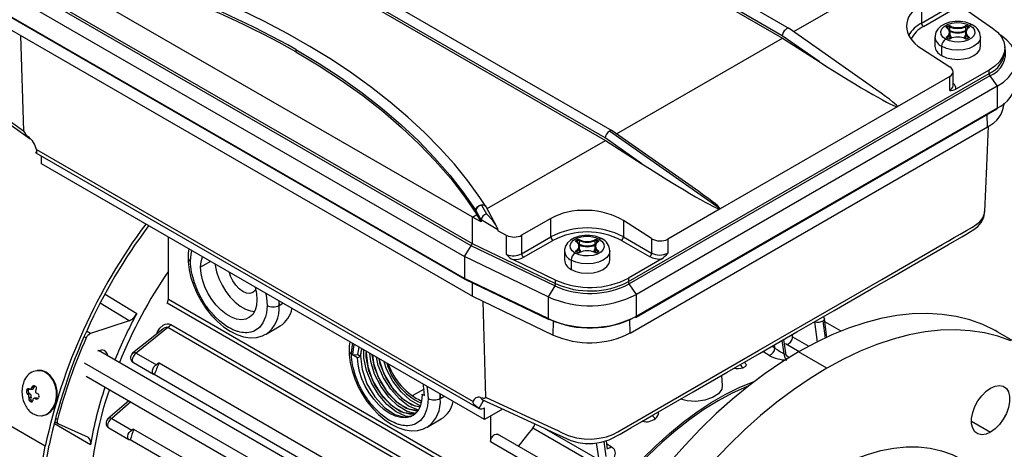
# Model space of a CAD drawing. Header units: inches. Extents: x 0 to 33, y 0 to 25.5.
# Tile 10 of 12: x 22.8 to 29.6, y 18.2 to 21.1. Entities that reach past the tile are written whole.
import ezdxf

# ---------------------------------------------------------------- set-up
doc = ezdxf.new("R2010")
doc.units = ezdxf.units.IN
doc.header["$LTSCALE"] = 3
doc.header["$MEASUREMENT"] = 0

msp = doc.modelspace()

# ---------------------------------------------------------------- linework, layer by layer
for p, q in [((28.0607, 21.0229), (24.8622, 22.8693)), ((28.1113, 21.0713), (24.9087, 22.9201)), ((24.8607, 22.8541), (28.0622, 21.0059)), ((26.8844, 20.3653), (23.6833, 22.2132)), ((23.6358, 22.147), (26.8373, 20.2988)), ((26.8358, 20.3157), (23.6373, 22.1622)), ((25.916, 19.7699), (22.7197, 21.6151)), ((28.14, 21.0509), (28.9445, 21.5153)), ((25.9107, 19.5689), (22.7139, 21.4144)), ((22.7197, 21.4303), (25.916, 19.5851)), ((22.6615, 21.3434), (25.8629, 19.4952)), ((29.0226, 21.2384), (29.0226, 21.1104)), ((29.2681, 21.2462), (29.513, 21.0758)), ((25.8629, 19.3441), (22.6615, 21.1923)), ((22.664, 21.1868), (25.8653, 19.3388)), ((29.0226, 21.1104), (29.2255, 21.2274)), ((29.0366, 21.0863), (29.2394, 21.2033)), ((22.7171, 21.0701), (25.9186, 19.222)), ((28.7078, 20.6516), (28.1076, 21.0737)), ((29.1978, 21.0861), (29.2038, 21.0896)), ((29.2006, 21.0813), (29.2066, 21.0848)), ((29.2006, 21.0749), (29.2006, 21.0813)), ((29.2066, 21.0701), (29.2066, 21.0848)), ((29.2173, 21.0851), (29.2173, 21.0593)), ((29.2206, 21.0172), (29.2206, 21.0429)), ((29.3258, 21.0429), (29.3258, 21.0172)), ((29.3291, 21.0593), (29.3291, 21.0851)), ((29.3398, 21.0848), (29.3458, 21.0813)), ((29.3398, 21.0701), (29.3398, 21.0848)), ((29.3426, 21.0896), (29.3486, 21.0861)), ((29.3458, 21.0813), (29.3458, 21.0749)), ((29.5604, 21.0336), (29.5736, 21.0244)), ((22.7956, 21.0248), (22.8159, 20.3653)), ((26.9151, 20.3437), (28.0622, 21.0059)), ((28.3144, 20.8445), (28.0607, 21.0229)), ((28.0622, 21.0059), (28.3144, 20.8445)), ((29.1157, 21.0139), (29.1157, 20.9496)), ((29.2038, 21.0026), (29.1978, 21.006)), ((29.2058, 21.0028), (29.1998, 21.0062)), ((29.2001, 21.0106), (29.2001, 21.006)), ((29.3466, 21.0062), (29.3406, 21.0028)), ((29.3486, 21.006), (29.3426, 21.0026)), ((29.3462, 21.006), (29.3462, 21.0106)), ((29.4307, 20.9496), (29.4307, 21.0139)), ((29.5736, 21.0244), (29.5659, 21.0269)), ((24.6981, 20.9281), (24.6981, 20.912)), ((29.0226, 20.9333), (29.2175, 20.8085)), ((29.1618, 20.9497), (29.1618, 20.8854)), ((26.9967, 19.3221), (29.4896, 20.7612)), ((29.2406, 20.6764), (29.2406, 20.7739)), ((29.4896, 20.7853), (29.2593, 20.6523)), ((29.4896, 20.7612), (29.4896, 20.7853)), ((29.4951, 20.7451), (27.0023, 19.306)), ((29.2175, 20.7407), (28.8556, 20.5318)), ((29.2175, 20.6443), (29.2175, 20.7407)), ((29.4951, 20.7451), (29.5452, 20.6728)), ((29.5452, 20.6728), (27.0524, 19.2337)), ((29.5452, 20.6728), (29.5452, 20.5217)), ((27.05, 19.0772), (29.5428, 20.5163)), ((29.5452, 20.5217), (27.0524, 19.0826)), ((28.8556, 20.5318), (27.6307, 19.8247)), ((29.4783, 20.393), (29.477, 20.4783)), ((27.6307, 19.8247), (26.8651, 20.3631)), ((27.4829, 19.9445), (26.8853, 20.3647)), ((27.008, 18.9669), (29.4783, 20.393)), ((22.861, 20.3108), (22.8711, 20.3018)), ((26.0206, 19.8273), (26.8373, 20.2988)), ((27.0895, 20.1373), (26.8358, 20.3157)), ((26.8373, 20.2988), (27.0895, 20.1373)), ((22.9005, 20.2136), (22.9062, 20.2231)), ((22.9049, 20.2356), (25.9246, 18.4924)), ((22.9006, 20.2135), (25.9615, 18.4466)), ((22.9393, 20.1362), (22.9393, 20.1912)), ((26.0015, 18.3684), (22.9393, 20.1362)), ((25.9424, 19.8133), (25.9785, 19.7475)), ((25.9823, 19.8515), (26.015, 19.7921)), ((26.0879, 19.7004), (26.0137, 19.8404)), ((27.6307, 19.8247), (27.2688, 19.6158)), ((25.916, 19.7699), (25.916, 19.5851)), ((25.9189, 19.7686), (25.916, 19.7699)), ((25.9189, 19.7686), (25.9495, 19.7863)), ((25.9785, 19.7366), (25.9189, 19.7686)), ((25.9785, 19.7475), (25.9786, 19.7493)), ((25.9785, 19.7475), (25.9785, 19.7366)), ((26.0944, 19.6805), (25.9786, 19.7493)), ((26.4615, 19.7598), (26.2587, 19.6428)), ((26.4615, 19.6318), (26.4615, 19.7598)), ((27.1574, 19.6193), (26.9626, 19.7441)), ((26.9626, 19.7441), (26.9626, 19.6318)), ((26.0944, 19.6805), (26.0944, 19.6818)), ((26.0944, 19.6805), (26.0944, 19.6744)), ((26.1552, 19.6418), (26.0944, 19.6744)), ((22.9661, 18.1848), (20.4249, 19.6518)), ((23.8168, 19.2006), (23.8168, 19.6296)), ((26.1552, 19.5108), (26.1552, 19.6418)), ((26.2587, 19.6428), (26.2587, 19.5147)), ((26.2587, 19.5147), (26.4615, 19.6318)), ((26.2726, 19.4906), (26.4754, 19.6077)), ((26.6366, 19.6076), (26.6427, 19.6111)), ((26.6394, 19.6028), (26.6454, 19.6063)), ((26.6394, 19.5963), (26.6394, 19.6028)), ((26.6454, 19.5916), (26.6454, 19.6063)), ((26.6561, 19.6065), (26.6561, 19.5808)), ((26.7679, 19.5808), (26.7679, 19.6065)), ((26.7786, 19.6063), (26.7846, 19.6028)), ((26.7786, 19.5916), (26.7786, 19.6063)), ((26.7814, 19.6111), (26.7874, 19.6076)), ((26.7846, 19.6028), (26.7846, 19.5963)), ((26.9486, 19.6077), (27.1435, 19.4952)), ((26.9626, 19.6318), (27.1574, 19.5193)), ((27.1574, 19.6193), (27.1574, 19.5193)), ((27.2688, 19.6158), (27.2688, 19.5193)), ((25.8629, 19.4952), (25.9107, 19.5689)), ((26.4885, 19.2922), (25.9107, 19.5689)), ((25.916, 19.5851), (26.4935, 19.3086)), ((26.5545, 19.5354), (26.5545, 19.4711)), ((26.6594, 19.5386), (26.6594, 19.5643)), ((26.7646, 19.5643), (26.7646, 19.5386)), ((26.8695, 19.4711), (26.8695, 19.5354)), ((26.4432, 19.2173), (25.8629, 19.4952)), ((25.8629, 19.4952), (25.8629, 19.3441)), ((26.4935, 19.3327), (26.1983, 19.4741)), ((26.6007, 19.4711), (26.6007, 19.4068)), ((26.6427, 19.524), (26.6366, 19.5275)), ((26.6446, 19.5242), (26.6386, 19.5277)), ((26.639, 19.5321), (26.639, 19.5275)), ((26.7854, 19.5277), (26.7794, 19.5242)), ((26.7874, 19.5275), (26.7814, 19.524)), ((26.7851, 19.5275), (26.7851, 19.5321)), ((27.227, 19.4791), (26.9967, 19.3462)), ((24.1074, 19.4618), (24.0395, 19.4226)), ((26.4432, 19.0662), (25.8629, 19.3441)), ((25.8655, 19.3386), (26.4457, 19.0608)), ((26.4935, 19.3086), (26.4935, 19.3327)), ((26.9967, 19.3462), (26.9967, 19.3221)), ((25.9186, 19.222), (25.9199, 19.3126)), ((26.4885, 19.2922), (26.4432, 19.2173)), ((27.0524, 19.2337), (27.0023, 19.306)), ((23.3802, 19.2355), (23.5979, 19.102)), ((23.8168, 19.2006), (26.4908, 17.6569)), ((25.9186, 19.222), (26.4776, 18.953)), ((26.4432, 19.2173), (26.4432, 19.0662)), ((27.0524, 19.0826), (27.0524, 19.2337)), ((23.5448, 19.0513), (23.3459, 19.1736)), ((26.482, 17.6285), (23.808, 19.1721)), ((24.5812, 19.1883), (24.5823, 19.1574)), ((24.5823, 19.1574), (24.5823, 19.1877)), ((24.5823, 19.1574), (24.6085, 19.1726)), ((25.99, 19.1876), (26.0088, 18.5221)), ((27.008, 18.9669), (27.0066, 19.0585)), ((28.3687, 18.9366), (28.3515, 19.0658)), ((23.5448, 19.0513), (23.2777, 18.9627)), ((23.778, 18.9944), (23.57, 18.8264)), ((23.8127, 19.004), (23.595, 18.8281)), ((23.7782, 18.9941), (23.7743, 18.9907)), ((26.4046, 17.5077), (23.8127, 19.004)), ((23.8329, 19.0258), (26.4249, 17.5295)), ((24.4926, 18.9592), (24.5901, 19.0154)), ((26.4776, 18.953), (26.4789, 19.0495)), ((28.3037, 18.9031), (28.2846, 19.0443)), ((28.3593, 18.9318), (28.343, 19.052)), ((28.467, 18.9799), (28.3542, 19.045)), ((23.2489, 18.9328), (23.2358, 18.9409)), ((23.2777, 18.9627), (23.2509, 18.9791)), ((23.7363, 18.9607), (23.7415, 18.975)), ((24.4926, 18.9592), (24.4896, 18.9574)), ((28.0867, 18.8144), (28.0703, 18.9216)), ((28.1318, 18.9403), (28.1318, 18.9571)), ((28.1318, 18.9403), (28.2442, 18.8754)), ((29.7463, 18.86), (29.5514, 18.9725)), ((25.1272, 18.8172), (25.135, 18.8687)), ((25.1447, 18.8071), (25.1541, 18.8576)), ((27.9897, 18.8751), (28.0091, 18.8639)), ((28.0091, 18.8639), (28.0059, 18.8844)), ((28.074, 18.8236), (28.0598, 18.9155)), ((28.087, 18.8889), (28.0754, 18.8924)), ((28.1761, 18.8375), (28.087, 18.8889)), ((25.9363, 17.344), (23.335, 18.8458)), ((23.595, 18.8281), (23.7339, 18.7479)), ((25.089, 18.8167), (25.1272, 18.8172)), ((25.1252, 18.7958), (25.089, 18.8167)), ((25.1252, 18.7958), (25.1447, 18.8071)), ((25.1272, 18.8172), (25.1447, 18.8071)), ((25.145, 18.8072), (25.1447, 18.8071)), ((25.1839, 18.8297), (25.1857, 18.8394)), ((25.1842, 18.8299), (25.1839, 18.8297)), ((25.1849, 18.8398), (25.1842, 18.8299)), ((27.9703, 18.812), (27.9254, 18.8379)), ((28.0888, 18.8093), (28.0897, 18.8087)), ((28.0889, 18.8088), (28.0897, 18.8087)), ((28.3684, 18.7236), (28.1736, 18.8361)), ((25.8268, 17.2642), (23.2378, 18.7588)), ((23.5753, 18.7619), (23.7143, 18.6817)), ((23.7542, 18.7596), (23.7339, 18.7479)), ((23.7542, 18.7596), (25.9813, 17.4739)), ((22.9144, 18.7086), (22.9093, 18.7081)), ((22.9674, 18.6948), (22.9725, 18.6953)), ((23.2489, 18.6682), (25.8379, 17.1736)), ((25.9382, 17.3985), (23.718, 18.6802)), ((27.6476, 18.6032), (27.643, 18.6749)), ((22.887, 18.5884), (22.8718, 18.5869)), ((22.8891, 18.5955), (22.875, 18.5941)), ((22.8891, 18.5955), (22.887, 18.5884)), ((22.8925, 18.6023), (22.8981, 18.5991)), ((22.8485, 18.5686), (22.8365, 18.5674)), ((22.8507, 18.5758), (22.8386, 18.5746)), ((22.8554, 18.5478), (22.8412, 18.5464)), ((22.861, 18.5446), (22.8457, 18.5431)), ((22.8507, 18.5758), (22.8485, 18.5686)), ((22.8657, 18.5167), (22.8515, 18.5153)), ((22.8526, 18.5223), (22.8678, 18.5238)), ((22.8554, 18.5478), (22.861, 18.5446)), ((22.8615, 18.5776), (22.8774, 18.5791)), ((22.8678, 18.5238), (22.8657, 18.5167)), ((22.9053, 18.517), (22.8894, 18.5154)), ((22.8958, 18.5142), (22.9111, 18.5157)), ((22.9153, 18.5123), (22.9024, 18.5111)), ((22.9111, 18.5157), (22.9166, 18.5125)), ((25.5839, 18.5785), (25.5026, 18.5315)), ((25.5706, 18.5387), (25.5706, 18.5448)), ((25.5706, 18.5448), (25.5881, 18.5351)), ((25.6948, 18.5455), (25.6959, 18.5146)), ((25.6959, 18.5146), (25.6959, 18.5448)), ((25.6959, 18.5146), (25.7221, 18.5297)), ((22.8726, 18.4959), (22.8605, 18.4947)), ((22.8661, 18.4915), (22.8605, 18.4947)), ((22.8762, 18.4925), (22.8661, 18.4915)), ((22.8726, 18.4959), (22.8769, 18.4934)), ((23.5441, 18.4978), (23.3993, 18.374)), ((23.5578, 18.4898), (23.425, 18.3763)), ((23.5403, 18.4945), (23.5411, 18.4995)), ((25.9912, 18.4923), (25.9627, 18.4458)), ((25.9899, 18.5053), (25.9891, 18.5048)), ((26.0023, 18.4987), (25.9912, 18.4923)), ((26.0015, 18.3684), (26.0015, 18.4501)), ((22.9403, 18.3947), (22.9454, 18.3952)), ((23.038, 18.377), (23.0508, 18.3696)), ((23.425, 18.3763), (23.5639, 18.2961)), ((26.1274, 18.4411), (26.0015, 18.3684)), ((26.0439, 18.3928), (26.0439, 18.2165)), ((23.2786, 18.194), (23.0289, 18.3393)), ((23.0325, 18.3543), (23.0573, 18.3399)), ((23.0585, 18.3393), (23.2614, 18.2455)), ((23.4053, 18.3101), (23.5442, 18.2299)), ((25.6062, 18.3163), (25.6031, 18.3146)), ((25.6062, 18.3163), (25.7036, 18.3726)), ((26.7796, 18.0525), (26.3354, 18.3089)), ((26.4138, 18.3091), (26.7944, 18.0893)), ((29.3681, 18.3574), (29.5003, 18.2811)), ((23.5759, 18.303), (23.5639, 18.2961)), ((23.5759, 18.303), (25.803, 17.0174)), ((26.4948, 18.0338), (26.0914, 18.2666)), ((25.7652, 16.9513), (23.5534, 18.2282)), ((26.0439, 18.2165), (26.4473, 17.9836)), ((26.7944, 18.0893), (26.7764, 18.2067)), ((26.844, 18.1136), (26.8283, 18.2173)), ((26.8533, 18.1627), (26.8442, 18.2222)), ((26.8477, 18.1996), (26.8786, 18.1817))]:
    msp.add_line(p, q)
at = {"flags": 128}
for points in [[(26.0122, 19.8428), (25.9707, 19.9046), (25.8861, 20.0202), (25.7938, 20.1338), (25.6939, 20.2452), (25.5865, 20.3542), (25.4718, 20.4606), (25.35, 20.5643), (25.2213, 20.6652), (25.0859, 20.763), (24.944, 20.8577), (24.7958, 20.949), (24.6415, 21.0368), (24.4815, 21.1211), (24.3159, 21.2016), (24.145, 21.2783), (23.969, 21.3511), (23.7883, 21.4197), (23.6031, 21.4842), (23.4137, 21.5445), (23.2204, 21.6003), (23.0235, 21.6518), (22.8338, 21.6964), (22.7892, 21.7062)], [(29.3764, 21.0963), (29.36, 21.1045), (29.3272, 21.1153), (29.2916, 21.1208), (29.2552, 21.1208), (29.2195, 21.1154), (29.1862, 21.1044), (29.1569, 21.0877), (29.1361, 21.0682), (29.1225, 21.0462), (29.1162, 21.0223), (29.1167, 21.0135)], [(29.1897, 20.9979), (29.1695, 21.0134), (29.1578, 21.0316), (29.1554, 21.051), (29.1625, 21.0699), (29.1786, 21.087), (29.2024, 21.1007), (29.2319, 21.11), (29.2648, 21.1141), (29.2983, 21.1127), (29.3298, 21.1059), (29.3567, 21.0943)], [(28.11, 21.0716), (28.1093, 21.0724), (28.1051, 21.0739), (28.1003, 21.074), (28.09, 21.0702), (28.0796, 21.062), (28.0745, 21.0563), (28.0699, 21.0497), (28.0642, 21.0383), (28.0619, 21.0309), (28.0607, 21.0229)], [(29.3567, 21.0943), (29.3769, 21.0788), (29.3886, 21.0606), (29.391, 21.0412), (29.3839, 21.0223), (29.3677, 21.0052), (29.344, 20.9915), (29.3145, 20.9822), (29.2816, 20.9781), (29.2481, 20.9795), (29.2166, 20.9862), (29.1897, 20.9979)], [(29.1971, 21.0769), (29.1959, 21.0779), (29.195, 21.0791), (29.1945, 21.0803), (29.1943, 21.0816), (29.1946, 21.0829), (29.1953, 21.0841), (29.1964, 21.0852), (29.1978, 21.0861)], [(29.1993, 21.0769), (29.1985, 21.0777), (29.1983, 21.0781), (29.1983, 21.0781)], [(29.3481, 21.0781), (29.3481, 21.0781), (29.3478, 21.0776), (29.347, 21.0769)], [(29.3486, 21.0861), (29.35, 21.0852), (29.3511, 21.0841), (29.3517, 21.0829), (29.352, 21.0816), (29.3519, 21.0803), (29.3514, 21.0791), (29.3505, 21.0779), (29.3493, 21.0769)], [(29.513, 21.0758), (29.5481, 21.0468), (29.5746, 21.0148), (29.5917, 20.9808), (29.5989, 20.9456), (29.596, 20.9103), (29.5832, 20.8756), (29.5607, 20.8427), (29.5292, 20.8123), (29.4896, 20.7853)], [(29.4307, 21.0143), (29.4307, 21.0139), (29.4253, 20.9904), (29.4096, 20.9685), (29.3845, 20.9497), (29.3519, 20.9352), (29.314, 20.9261), (29.2732, 20.923), (29.2324, 20.9261), (29.1945, 20.9352), (29.1618, 20.9497)], [(29.1978, 21.006), (29.1964, 21.007), (29.1953, 21.0081), (29.1946, 21.0093), (29.1943, 21.0106), (29.1945, 21.0118), (29.195, 21.0131), (29.1959, 21.0142), (29.1971, 21.0153)], [(29.2173, 21.0034), (29.2193, 21.0084), (29.2206, 21.0172)], [(29.2206, 21.0264), (29.2245, 21.0139), (29.2208, 21.0021)], [(29.3254, 21.0026), (29.3218, 21.0139), (29.3258, 21.0264)], [(29.3258, 21.0172), (29.3271, 21.0084), (29.3303, 21.0012)], [(29.3493, 21.0153), (29.3505, 21.0142), (29.3514, 21.0131), (29.3519, 21.0118), (29.352, 21.0106), (29.3517, 21.0093), (29.3511, 21.0081), (29.35, 21.007), (29.3486, 21.006)], [(29.5452, 20.6728), (29.5889, 20.702), (29.6246, 20.7346), (29.6516, 20.7699), (29.6693, 20.8071), (29.6774, 20.8454), (29.6755, 20.884), (29.6639, 20.922), (29.6427, 20.9586), (29.6123, 20.993), (29.5736, 21.0244)], [(24.6981, 20.9281), (24.8583, 20.8316), (25.0111, 20.7313), (25.1565, 20.6273), (25.294, 20.5199), (25.4235, 20.4091), (25.5447, 20.2953), (25.6574, 20.1786), (25.7613, 20.0592), (25.8564, 19.9373), (25.9424, 19.8133)], [(24.6981, 20.912), (24.8596, 20.8147), (25.0137, 20.7135), (25.1602, 20.6085), (25.2987, 20.5), (25.429, 20.3881), (25.5508, 20.2731), (25.664, 20.1552), (25.7683, 20.0347), (25.8635, 19.9116), (25.9495, 19.7863)], [(29.1618, 20.8854), (29.1945, 20.8709), (29.2324, 20.8618), (29.2732, 20.8587), (29.314, 20.8618), (29.3519, 20.8709), (29.3845, 20.8854), (29.4096, 20.9042), (29.4253, 20.9261), (29.4307, 20.9496)], [(22.2933, 20.7913), (22.2999, 20.7547), (22.3107, 20.7306), (22.3303, 20.7038), (22.3687, 20.6699), (22.4084, 20.6393), (22.4545, 20.6047), (22.5355, 20.5452), (22.6304, 20.4764), (22.7391, 20.3982), (22.8615, 20.3104)], [(22.2945, 20.7912), (22.2987, 20.7636), (22.3181, 20.7295), (22.3384, 20.7086), (22.3605, 20.6917), (22.3787, 20.6787), (22.8159, 20.3653)], [(29.4604, 19.8065), (29.4734, 20.1216), (29.4848, 20.3981)], [(22.9049, 20.2356), (22.9063, 20.226), (22.9062, 20.2192), (22.9044, 20.2137), (22.9005, 20.2136)], [(25.9424, 19.8133), (25.9452, 19.8262), (25.9532, 19.8384), (25.9651, 19.8479), (25.9793, 19.8534), (25.9934, 19.854), (26.0053, 19.8497), (26.0118, 19.8426)], [(25.9891, 18.5048), (26.1394, 18.4355), (26.27, 18.3753), (26.3809, 18.3242), (26.472, 18.2822), (26.5435, 18.2493), (26.599, 18.2245), (26.6244, 18.2161), (26.6477, 18.2104), (26.6979, 18.2035), (26.7519, 18.2033), (26.8076, 18.211), (26.8641, 18.2282), (26.9389, 18.2685), (27.0128, 18.3111), (27.0906, 18.356), (27.1721, 18.403), (27.3075, 18.4812), (27.4451, 18.5606), (27.6799, 18.6962), (27.9039, 18.8255), (28.1616, 18.9743), (28.4192, 19.123), (28.678, 19.2724), (28.8142, 19.351), (28.9573, 19.4336), (29.1062, 19.5196), (29.2096, 19.5793), (29.3011, 19.6323), (29.3289, 19.6485), (29.3553, 19.664), (29.3852, 19.6824), (29.4119, 19.7043), (29.4353, 19.7322), (29.4527, 19.7667), (29.4604, 19.8067)], [(26.0088, 18.5221), (26.4674, 18.3107), (26.5032, 18.2942), (26.539, 18.2777), (26.5805, 18.2592), (26.6389, 18.2422), (26.6901, 18.235), (26.743, 18.2339), (26.7951, 18.2389), (26.8448, 18.2498), (26.8896, 18.2661), (26.9241, 18.2844), (26.9504, 18.2996), (27.0554, 18.3602), (27.8952, 18.845), (28.7476, 19.3371), (29.1227, 19.5536), (29.1648, 19.5779), (29.2069, 19.6022), (29.249, 19.6265), (29.2911, 19.6508), (29.3332, 19.6751), (29.3753, 19.6994), (29.4251, 19.7352), (29.447, 19.7628), (29.4586, 19.7923), (29.4591, 19.8066)], [(26.0944, 19.6818), (26.0941, 19.6846), (26.0934, 19.6878), (26.0905, 19.6956), (26.0791, 19.7161), (26.0585, 19.7442), (26.015, 19.7921)], [(26.8152, 19.6177), (26.7988, 19.626), (26.766, 19.6368), (26.7304, 19.6423), (26.694, 19.6423), (26.6583, 19.6368), (26.6251, 19.6259), (26.5957, 19.6092), (26.5749, 19.5897), (26.5613, 19.5676), (26.555, 19.5438), (26.5555, 19.535)], [(26.6285, 19.5193), (26.6084, 19.5349), (26.5966, 19.5531), (26.5942, 19.5724), (26.6014, 19.5914), (26.6175, 19.6084), (26.6412, 19.6221), (26.6707, 19.6314), (26.7036, 19.6356), (26.7371, 19.6342), (26.7686, 19.6274), (26.7955, 19.6158)], [(26.7955, 19.6158), (26.8157, 19.6002), (26.8274, 19.582), (26.8298, 19.5627), (26.8227, 19.5437), (26.8066, 19.5267), (26.7828, 19.513), (26.7533, 19.5037), (26.7204, 19.4995), (26.6869, 19.5009), (26.6554, 19.5077), (26.6285, 19.5193)], [(26.636, 19.5984), (26.6347, 19.5994), (26.6338, 19.6006), (26.6333, 19.6018), (26.6332, 19.6031), (26.6335, 19.6043), (26.6342, 19.6055), (26.6352, 19.6066), (26.6366, 19.6076)], [(26.7874, 19.6076), (26.7888, 19.6066), (26.7899, 19.6055), (26.7906, 19.6043), (26.7909, 19.6031), (26.7908, 19.6018), (26.7902, 19.6006), (26.7893, 19.5994), (26.7881, 19.5984)], [(23.9584, 19.5479), (23.954, 19.52), (23.9526, 19.4869)], [(23.9699, 19.4628), (23.9735, 19.511), (23.9788, 19.5361)], [(26.8695, 19.5358), (26.8695, 19.5354), (26.8641, 19.5119), (26.8484, 19.49), (26.8234, 19.4711), (26.7908, 19.4567), (26.7528, 19.4476), (26.712, 19.4445), (26.6713, 19.4476), (26.6333, 19.4567), (26.6007, 19.4711)], [(26.6366, 19.5275), (26.6352, 19.5285), (26.6342, 19.5296), (26.6335, 19.5308), (26.6332, 19.532), (26.6333, 19.5333), (26.6338, 19.5345), (26.6347, 19.5357), (26.636, 19.5367)], [(26.6382, 19.5984), (26.6373, 19.5992), (26.6371, 19.5996), (26.6371, 19.5996)], [(26.6561, 19.5249), (26.6581, 19.5299), (26.6594, 19.5386)], [(26.6594, 19.5478), (26.6634, 19.5354), (26.6596, 19.5236)], [(26.7641, 19.5247), (26.7607, 19.5354), (26.7646, 19.5478)], [(26.7646, 19.5386), (26.7659, 19.5299), (26.7691, 19.5227)], [(26.7869, 19.5996), (26.7869, 19.5996), (26.7866, 19.5991), (26.7859, 19.5984)], [(26.7881, 19.5367), (26.7893, 19.5357), (26.7902, 19.5345), (26.7908, 19.5333), (26.7909, 19.532), (26.7906, 19.5308), (26.7899, 19.5296), (26.7888, 19.5285), (26.7874, 19.5275)], [(23.9526, 19.4869), (23.9535, 19.4585), (23.9603, 19.404), (23.9732, 19.3483), (23.992, 19.2925), (24.0161, 19.2377), (24.0451, 19.1846), (24.0784, 19.1344), (24.1156, 19.088), (24.1558, 19.0461), (24.1987, 19.0097), (24.2436, 18.9794), (24.2898, 18.9562), (24.3367, 18.9408), (24.383, 18.934), (24.4271, 18.9362), (24.4675, 18.9471), (24.4882, 18.9579)], [(24.0395, 19.4226), (24.0428, 19.462), (24.0517, 19.494)], [(26.6007, 19.4068), (26.6333, 19.3924), (26.6713, 19.3833), (26.712, 19.3802), (26.7528, 19.3833), (26.7908, 19.3924), (26.8234, 19.4068), (26.8484, 19.4257), (26.8641, 19.4476), (26.8695, 19.4711)], [(24.4988, 19.1574), (24.4977, 19.1293), (24.4946, 19.1054), (24.4882, 19.078), (24.4709, 19.037), (24.4459, 19.0047), (24.4098, 18.9803), (24.3863, 18.9724), (24.3588, 18.9688), (24.3474, 18.9688), (24.3357, 18.9695), (24.3239, 18.9711), (24.3117, 18.9734), (24.2995, 18.9765), (24.2989, 18.9767), (24.2947, 18.9779), (24.2766, 18.9843), (24.2631, 18.9899), (24.2487, 18.9969), (24.2344, 19.0047), (24.2325, 19.0058), (24.2143, 19.0171), (24.1995, 19.0275), (24.1843, 19.0391), (24.1693, 19.0517), (24.1675, 19.0532), (24.1456, 19.0737), (24.1278, 19.0921), (24.1099, 19.1125), (24.1011, 19.1232), (24.0926, 19.1342), (24.0842, 19.1454), (24.0829, 19.1472), (24.0721, 19.1626), (24.0644, 19.1742), (24.0429, 19.2099), (24.0228, 19.249), (23.9965, 19.3141), (23.9805, 19.3712), (23.9767, 19.3901), (23.9737, 19.4088), (23.9719, 19.4237), (23.9702, 19.447), (23.9699, 19.4628)], [(24.4292, 19.1976), (24.4259, 19.1582), (24.4161, 19.1239), (24.4, 19.096), (24.3784, 19.0754), (24.3518, 19.0627), (24.3212, 19.0585), (24.2877, 19.0629), (24.2523, 19.0757), (24.2164, 19.0964), (24.181, 19.1245), (24.1475, 19.1588), (24.1169, 19.1983), (24.0903, 19.2416), (24.0687, 19.2873), (24.0526, 19.3337), (24.0428, 19.3793), (24.0395, 19.4226)], [(24.1392, 19.4435), (24.1402, 19.4356), (24.1501, 19.39), (24.1661, 19.3435), (24.1878, 19.2979), (24.2144, 19.2546), (24.2449, 19.2151), (24.2785, 19.1807), (24.3138, 19.1527), (24.3498, 19.1319), (24.3851, 19.1191), (24.412, 19.115)], [(24.4206, 19.2688), (24.4162, 19.2614), (24.4007, 19.247), (24.3805, 19.2408), (24.357, 19.2431), (24.3318, 19.2538), (24.3066, 19.2722), (24.2831, 19.297), (24.2629, 19.3266), (24.2474, 19.3588), (24.2389, 19.3859)], [(24.417, 19.2831), (24.4259, 19.2409), (24.4292, 19.1976)], [(24.49, 19.241), (24.4952, 19.2098), (24.4988, 19.1574)], [(29.5514, 18.9725), (29.5309, 18.984), (29.4457, 19.0248), (29.356, 19.0571), (29.2622, 19.0807), (29.1645, 19.0955), (29.0634, 19.1015), (28.9591, 19.0987), (28.8521, 19.087), (28.7427, 19.0665), (28.6313, 19.0374), (28.5183, 18.9996), (28.404, 18.9534), (28.289, 18.8988), (28.1736, 18.8361)], [(28.3512, 19.0644), (28.3495, 19.0584), (28.343, 19.052)], [(23.7415, 18.975), (23.7587, 19.0007), (23.7813, 19.0208), (23.7945, 19.0275), (23.8077, 19.0307), (23.8209, 19.0303), (23.8329, 19.0258)], [(23.8127, 19.004), (23.81, 19.0056), (23.8069, 19.0065), (23.7996, 19.0061), (23.7914, 19.0032), (23.7829, 18.9982), (23.7782, 18.9941)], [(29.6406, 18.9123), (29.5509, 18.9446), (29.4571, 18.9682), (29.3594, 18.983), (29.2583, 18.989), (29.154, 18.9862), (29.047, 18.9745), (28.9376, 18.954), (28.8262, 18.9249), (28.7131, 18.8871), (28.5989, 18.8409), (28.4839, 18.7863), (28.3684, 18.7236)], [(23.7492, 18.9704), (23.7459, 18.9724), (23.7415, 18.975)], [(28.087, 18.8889), (28.0938, 18.8884), (28.1013, 18.8907), (28.109, 18.8955), (28.1163, 18.9025), (28.1227, 18.9112), (28.1276, 18.9209), (28.1307, 18.9309), (28.1318, 18.9403)], [(25.0719, 18.9051), (25.0675, 18.8772), (25.0661, 18.844)], [(25.0834, 18.8199), (25.0871, 18.8681), (25.0923, 18.8933)], [(25.1006, 18.8885), (25.0957, 18.8737), (25.089, 18.8167)], [(25.1541, 18.8576), (25.1468, 18.8336), (25.145, 18.8072)], [(23.3291, 18.8433), (23.3342, 18.8455), (23.357, 18.8501)], [(23.595, 18.8281), (23.5844, 18.8195), (23.5753, 18.8073), (23.5693, 18.7934), (23.5672, 18.7799), (23.5693, 18.7688), (23.5753, 18.7619), (23.5753, 18.7619)], [(25.0661, 18.844), (25.0671, 18.8156), (25.0738, 18.7611), (25.0868, 18.7055), (25.1055, 18.6497), (25.1296, 18.5948), (25.1586, 18.5418), (25.192, 18.4916), (25.2291, 18.4451), (25.2694, 18.4033), (25.3123, 18.3668), (25.3571, 18.3366), (25.4034, 18.3133), (25.4503, 18.2979), (25.4966, 18.2912), (25.5407, 18.2934), (25.5811, 18.3042), (25.6018, 18.3151)], [(25.6124, 18.5146), (25.6112, 18.4864), (25.6082, 18.4626), (25.6018, 18.4352), (25.5845, 18.3941), (25.5595, 18.3619), (25.5234, 18.3375), (25.4998, 18.3296), (25.4724, 18.326), (25.461, 18.3259), (25.4493, 18.3267), (25.4374, 18.3282), (25.4253, 18.3306), (25.413, 18.3337), (25.4124, 18.3338), (25.4083, 18.3351), (25.3901, 18.3414), (25.3766, 18.3471), (25.3623, 18.354), (25.3479, 18.3619), (25.346, 18.363), (25.3279, 18.3743), (25.3131, 18.3846), (25.2979, 18.3963), (25.2828, 18.4088), (25.2811, 18.4104), (25.2591, 18.4308), (25.2414, 18.4492), (25.2235, 18.4696), (25.2147, 18.4803), (25.2061, 18.4913), (25.1978, 18.5025), (25.1964, 18.5044), (25.1856, 18.5198), (25.178, 18.5313), (25.1565, 18.5671), (25.1363, 18.6062), (25.11, 18.6712), (25.094, 18.7283), (25.0902, 18.7473), (25.0873, 18.766), (25.0855, 18.7808), (25.0838, 18.8041), (25.0834, 18.8199)], [(25.5706, 18.5387), (25.5672, 18.496), (25.5572, 18.4585), (25.5408, 18.4273), (25.5185, 18.4035), (25.4911, 18.3876), (25.4593, 18.3803), (25.4241, 18.3816), (25.3866, 18.3917), (25.3479, 18.4101), (25.3092, 18.4363), (25.2717, 18.4696), (25.2366, 18.5088), (25.2048, 18.5529), (25.1773, 18.6004), (25.155, 18.65), (25.1386, 18.7001), (25.1286, 18.7492), (25.1252, 18.7958)], [(25.145, 18.8072), (25.1554, 18.7136), (25.1896, 18.6159), (25.2434, 18.525), (25.3104, 18.451), (25.3831, 18.4022), (25.4527, 18.3839), (25.5103, 18.3977)], [(25.4743, 18.3891), (25.4558, 18.3912), (25.3917, 18.4213), (25.3277, 18.4725), (25.2686, 18.5419), (25.2206, 18.6217), (25.186, 18.7085), (25.1683, 18.7952), (25.1687, 18.8492)], [(25.5261, 18.4139), (25.5113, 18.4073), (25.4443, 18.4156), (25.3716, 18.4555), (25.302, 18.5225), (25.2433, 18.6091), (25.2025, 18.7059), (25.1845, 18.802), (25.1839, 18.8297)], [(25.1842, 18.8299), (25.1947, 18.7363), (25.2288, 18.6386), (25.2826, 18.5477), (25.3497, 18.4737), (25.4223, 18.4249), (25.492, 18.4065), (25.5269, 18.4149)], [(25.5131, 18.4116), (25.4668, 18.4245), (25.4027, 18.4639), (25.3399, 18.5239), (25.2851, 18.5989), (25.2428, 18.682), (25.2152, 18.77), (25.2087, 18.8261)], [(25.5383, 18.4314), (25.4835, 18.4383), (25.4109, 18.4781), (25.3412, 18.5451), (25.2826, 18.6318), (25.2418, 18.7286), (25.2253, 18.8165)], [(25.2277, 18.8151), (25.2339, 18.7589), (25.2681, 18.6612), (25.3219, 18.5703), (25.3889, 18.4963), (25.4616, 18.4475), (25.5312, 18.4292), (25.5378, 18.4308)], [(25.5407, 18.4349), (25.4778, 18.4619), (25.4137, 18.5107), (25.3536, 18.5783), (25.3042, 18.6571), (25.2678, 18.7433), (25.2551, 18.7993)], [(25.2723, 18.7894), (25.2732, 18.7816), (25.3073, 18.6839), (25.3612, 18.593), (25.4282, 18.519), (25.5008, 18.4702), (25.5552, 18.4559)], [(25.5558, 18.4568), (25.5228, 18.461), (25.4501, 18.5008), (25.3805, 18.5678), (25.3218, 18.6545), (25.281, 18.7512), (25.2741, 18.7883)], [(28.1736, 18.8361), (28.0581, 18.7655), (27.9431, 18.6873), (27.8288, 18.6016), (27.7158, 18.5089), (27.6044, 18.4094), (27.495, 18.3036), (27.388, 18.1917), (27.2837, 18.0741)], [(28.074, 18.8236), (28.0824, 18.8195), (28.086, 18.8185), (28.0858, 18.8188)], [(23.718, 18.6802), (23.7117, 18.6836), (23.7076, 18.6902), (23.7061, 18.6993), (23.7074, 18.7101), (23.7113, 18.7214), (23.7175, 18.7322), (23.7253, 18.7413), (23.7339, 18.7479)], [(25.5585, 18.4652), (25.5529, 18.4665), (25.4888, 18.5034), (25.4256, 18.5612), (25.3694, 18.6349), (25.3257, 18.717), (25.3083, 18.7686)], [(28.3684, 18.7236), (28.253, 18.653), (28.1379, 18.5748), (28.0237, 18.4891), (27.9107, 18.3964), (27.7993, 18.2969), (27.6899, 18.1911), (27.5829, 18.0792)], [(27.798, 18.7644), (27.8038, 18.7599), (27.8102, 18.7466), (27.8091, 18.7404), (27.805, 18.7349), (27.7889, 18.7262)], [(22.8822, 18.408), (22.9124, 18.3962), (22.9436, 18.3951), (22.9734, 18.4045), (22.9999, 18.424), (23.0213, 18.4522), (23.0361, 18.4871), (23.0434, 18.5264), (23.0425, 18.5674), (23.0337, 18.6073), (23.0174, 18.6434), (22.9948, 18.6733), (22.9674, 18.6948)], [(22.9725, 18.6953), (22.9423, 18.707), (22.9144, 18.7086)], [(22.9454, 18.3952), (22.9487, 18.3956), (22.9785, 18.405), (23.0051, 18.4245), (23.0265, 18.4527), (23.0413, 18.4876), (23.0485, 18.5269), (23.0477, 18.5679), (23.0388, 18.6078), (23.0225, 18.6439), (22.9999, 18.6738), (22.9725, 18.6953)], [(22.8386, 18.5746), (22.8405, 18.5789), (22.8432, 18.582), (22.8463, 18.5836), (22.8495, 18.5835), (22.8519, 18.5823)], [(22.853, 18.5806), (22.8517, 18.5784), (22.8507, 18.5758)], [(22.8564, 18.579), (22.8597, 18.5776), (22.8634, 18.578), (22.8669, 18.58), (22.87, 18.5835), (22.8718, 18.5869)], [(22.875, 18.5941), (22.8778, 18.5987), (22.8816, 18.6019), (22.886, 18.6035), (22.8902, 18.6033), (22.8925, 18.6023)], [(25.5881, 18.5351), (25.5815, 18.6037), (25.5795, 18.612)], [(25.6035, 18.5982), (25.6088, 18.5669), (25.6124, 18.5146)], [(26.4973, 17.2161), (26.5505, 17.3249), (26.6155, 17.4458), (26.6854, 17.564), (26.7598, 17.6791), (26.8384, 17.7904), (26.9208, 17.8975), (27.0066, 17.9996), (27.0953, 18.0965), (27.1866, 18.1876), (27.28, 18.2724), (27.3751, 18.3506), (27.4713, 18.4218), (27.5682, 18.4856), (27.6654, 18.5416), (27.7623, 18.5898), (27.8585, 18.6297), (27.8714, 18.6344)], [(27.8298, 18.6023), (27.8123, 18.5953), (27.7148, 18.551), (27.6168, 18.4985), (27.5188, 18.4379), (27.4213, 18.3696), (27.3248, 18.2938), (27.2298, 18.211), (27.1367, 18.1217), (27.0461, 18.0262), (26.9583, 17.925), (26.8739, 17.8186), (26.7933, 17.7077), (26.7168, 17.5927), (26.6449, 17.4742), (26.5779, 17.3529), (26.5161, 17.2293)], [(27.6458, 18.6032), (27.6432, 18.5777), (27.6195, 18.5463), (27.5783, 18.5199), (27.5243, 18.5014), (27.4634, 18.4932), (27.4024, 18.497), (27.3577, 18.5102)], [(29.5003, 18.2811), (29.4687, 18.2673), (29.4389, 18.2631), (29.4126, 18.2689), (29.3915, 18.2842), (29.3767, 18.3083), (29.369, 18.3396), (29.369, 18.3764), (29.3767, 18.4166), (29.3915, 18.4577), (29.4126, 18.4975), (29.4389, 18.5335), (29.4687, 18.5638), (29.5003, 18.5865)], [(29.5003, 18.5865), (29.532, 18.6003), (29.5618, 18.6045), (29.588, 18.5987), (29.6091, 18.5834), (29.624, 18.5593), (29.6316, 18.528), (29.6316, 18.4912), (29.624, 18.451), (29.6091, 18.4099), (29.588, 18.3701), (29.5618, 18.3341), (29.532, 18.3038), (29.5003, 18.2811)], [(25.9754, 18.5204), (25.9877, 18.5176), (25.9959, 18.5165), (26.0013, 18.5165), (26.0064, 18.5178), (26.008, 18.5191), (26.0087, 18.5209), (26.0088, 18.5221)], [(25.9627, 18.4458), (25.9371, 18.4647), (25.9286, 18.4754), (25.9247, 18.4851), (25.9246, 18.4924)], [(23.425, 18.3763), (23.4143, 18.3677), (23.4053, 18.3556), (23.3993, 18.3416), (23.3972, 18.3281), (23.3993, 18.317), (23.4053, 18.3101), (23.4053, 18.3101)], [(23.0585, 18.3393), (23.0527, 18.3445), (23.0496, 18.3529), (23.0497, 18.3638), (23.0508, 18.3696)], [(23.5534, 18.2282), (23.5453, 18.2293), (23.5394, 18.2346), (23.5364, 18.2433), (23.5366, 18.2544), (23.54, 18.2667), (23.5462, 18.2786), (23.5545, 18.2888), (23.5639, 18.2961)], [(26.0439, 18.2165), (26.046, 18.23), (26.052, 18.2439), (26.0611, 18.2561), (26.0717, 18.2647), (26.0824, 18.2684), (26.0914, 18.2666)], [(23.9017, 16.4517), (23.8845, 16.451), (23.7895, 16.4523), (23.6978, 16.4623), (23.6096, 16.4808), (23.5254, 16.5079), (23.4455, 16.5434), (23.3702, 16.5872), (23.2998, 16.6391), (23.2346, 16.6989), (23.1748, 16.7664), (23.1206, 16.8413), (23.0724, 16.9233), (23.0302, 17.0121), (22.9942, 17.1073), (22.9646, 17.2086), (22.9415, 17.3155), (22.925, 17.4277), (22.9152, 17.5447), (22.912, 17.666), (22.9156, 17.7911), (22.9258, 17.9197), (22.9427, 18.0511), (22.9661, 18.1848)], [(23.8412, 16.4867), (23.7491, 16.493), (23.6592, 16.5082), (23.5732, 16.5321), (23.4914, 16.5648), (23.4142, 16.6059), (23.342, 16.6555), (23.2749, 16.7132), (23.2134, 16.7788), (23.1576, 16.8521), (23.1077, 16.9328), (23.0641, 17.0204), (23.0267, 17.1148), (22.9959, 17.2154), (22.9717, 17.3219), (22.9543, 17.4338), (22.9437, 17.5507), (22.9399, 17.6721), (22.9429, 17.7975), (22.9529, 17.9263), (22.9696, 18.0581), (22.9931, 18.1923)], [(26.8786, 18.1817), (26.8896, 18.1733), (26.8977, 18.1625), (26.9042, 18.1365), (26.8982, 18.1079), (26.8808, 18.0805)], [(28.3684, 18.0003), (28.4628, 18.0509), (28.5566, 18.0934), (28.6495, 18.1277), (28.741, 18.1535), (28.8305, 18.1708), (28.9178, 18.1794), (29.0022, 18.1794), (29.0833, 18.1706), (29.1609, 18.1532), (29.2344, 18.1272), (29.3034, 18.0929)]]:
    msp.add_lwpolyline(points, dxfattribs=at)
for centre, radius, start, end in [((21.412, 15.0485), 6.7357, 60.79906, 78.39469), ((21.4067, 15.0203), 6.7488, 60.81041, 78.53638), ((29.1261, 20.9144), 0.2216, 117.8158, 149.88812), ((29.0529, 21.1117), 0.0303, 182.60548, 237.39452), ((29.1318, 20.9044), 0.2053, 117.63617, 152.33158), ((29.1983, 21.0751), 0.00212, 58.04875, 122.45063), ((29.1814, 21.0461), 0.0346, 297.01603, 62.98397), ((29.1945, 21.081), 0.00605, 2.60548, 57.39452), ((29.2022, 21.0777), 0.00394, 114.08236, 173.72205), ((29.1981, 21.0753), 0.00207, 355.66554, 50.46487), ((29.1837, 21.0429), 0.0362, 296.91042, 63.08958), ((29.2122, 21.0733), 0.0183, 65.55917, 117.20144), ((29.2006, 21.0845), 0.00605, 2.60548, 57.39452), ((29.2122, 21.0739), 0.0122, 65.55917, 117.20144), ((29.2732, 21.1843), 0.1424, 245.76202, 294.23798), ((29.2238, 21.0848), 0.00654, 127.65038, 177.9831), ((29.2732, 21.2094), 0.1364, 245.7844, 294.2156), ((29.2732, 21.1837), 0.1364, 245.7844, 294.2156), ((29.2732, 21.2086), 0.13, 245.76202, 294.23798), ((29.3626, 21.0429), 0.0362, 116.91042, 243.08958), ((29.3342, 21.0733), 0.0183, 62.79856, 114.44083), ((29.3226, 21.0848), 0.00654, 2.0169, 52.34962), ((29.3342, 21.0739), 0.0122, 62.79856, 114.44083), ((29.365, 21.0461), 0.0346, 117.01603, 242.98397), ((29.3458, 21.0845), 0.00605, 122.60548, 177.39452), ((29.3518, 21.081), 0.00605, 122.60548, 177.39452), ((29.3443, 21.0778), 0.00381, 4.5842, 66.90346), ((29.3483, 21.0753), 0.00208, 129.63107, 184.3279), ((29.3481, 21.0751), 0.00212, 57.54129, 122.04666), ((29.3682, 21.0787), 0.0194, 64.97733, 126.29864), ((29.3335, 21.01), 0.0963, 2.56655, 63.53878), ((29.1945, 21.0218), 0.0792, 185.97229, 245.65995), ((29.2223, 20.9469), 0.0605, 122.60548, 177.39452), ((29.1945, 21.0103), 0.00565, 3.22333, 62.18012), ((29.1989, 21.0044), 0.00198, 65.68605, 125.61817), ((29.2019, 21.0074), 0.00367, 119.38842, 176.01721), ((29.2005, 21.0085), 0.00236, 201.21346, 252.24807), ((29.205, 21.0011), 0.00189, 63.86591, 127.2712), ((29.2122, 21.0189), 0.0183, 242.79856, 294.44083), ((29.2122, 21.0154), 0.0142, 243.16056, 294.44471), ((29.2187, 21.0009), 0.00174, 49.07476, 109.72363), ((29.2732, 20.8836), 0.13, 65.76202, 114.23798), ((29.3342, 21.0189), 0.0183, 245.55917, 297.20144), ((29.3277, 21.0009), 0.00174, 70.4792, 130.90419), ((29.3342, 21.0155), 0.0143, 245.72772, 296.66702), ((29.3414, 21.001), 0.00198, 54.40326, 114.06824), ((29.3519, 21.0103), 0.00565, 117.81988, 176.77667), ((29.3445, 21.0074), 0.00366, 3.17692, 60.67176), ((29.3456, 21.0088), 0.00275, 291.55715, 334.48753), ((29.3474, 21.0044), 0.00198, 54.38183, 114.31395), ((29.1944, 20.9574), 0.079, 185.62978, 245.69036), ((29.4148, 20.9304), 0.185, 293.8212, 354.85866), ((29.4307, 20.9056), 0.173, 291.86724, 13.5993), ((29.5191, 20.7624), 0.0295, 182.36142, 215.85102), ((29.2174, 20.659), 0.0424, 350.96937, 56.89329), ((29.4544, 20.7268), 0.2244, 293.88205, 354.79781), ((29.2012, 20.6804), 0.0396, 294.37466, 354.3052), ((29.2212, 20.7377), 0.0935, 267.74472, 294.03285), ((29.4004, 20.5703), 0.1937, 293.7168, 355.91355), ((29.5394, 20.521), 0.00582, 305.01333, 6.29885), ((22.8889, 20.3919), 0.0776, 199.98729, 240.45326), ((22.7414, 20.1966), 0.1681, 13.42406, 49.48414), ((22.8806, 20.3365), 0.0323, 202.05235, 232.776), ((25.9886, 19.805), 0.047, 97.75512, 169.79871), ((25.9903, 19.8248), 0.0279, 33.67778, 106.75944), ((25.9793, 19.8213), 0.0394, 29.58238, 33.15636), ((26.0361, 19.7373), 0.0587, 111.02302, 168.22258), ((26.8249, 17.3645), 3.945, 143.33951, 167.99982), ((26.7915, 17.3842), 3.8835, 143.23935, 167.99078), ((26.712, 19.1509), 0.5423, 62.48054, 117.51946), ((26.4917, 19.6332), 0.0303, 182.60548, 237.39452), ((26.712, 19.1535), 0.5121, 62.48054, 117.51946), ((26.6334, 19.6025), 0.00605, 2.60548, 57.39452), ((26.641, 19.5992), 0.00394, 114.08236, 173.72205), ((26.651, 19.5948), 0.0183, 65.55917, 117.20144), ((26.6394, 19.606), 0.00605, 2.60548, 57.39452), ((26.651, 19.5954), 0.0122, 65.55917, 117.20144), ((26.6626, 19.6063), 0.00654, 127.65038, 177.9831), ((26.712, 19.7309), 0.1364, 245.7844, 294.2156), ((26.712, 19.73), 0.13, 245.76202, 294.23798), ((26.773, 19.5948), 0.0183, 62.79856, 114.44083), ((26.7614, 19.6063), 0.00654, 2.0169, 52.34962), ((26.773, 19.5954), 0.0122, 62.79856, 114.44083), ((26.7846, 19.606), 0.00605, 122.60548, 177.39452), ((26.7907, 19.6025), 0.00605, 122.60548, 177.39452), ((26.7831, 19.5993), 0.00381, 4.5842, 66.90346), ((26.807, 19.6001), 0.0194, 64.97733, 126.29864), ((26.7723, 19.5315), 0.0963, 2.56655, 63.53878), ((26.9323, 19.6332), 0.0303, 302.60548, 357.39452), ((26.6333, 19.5433), 0.0792, 185.97229, 245.65995), ((26.6371, 19.5966), 0.00212, 58.04875, 122.45063), ((26.6202, 19.5676), 0.0346, 297.01603, 62.98397), ((26.6333, 19.5317), 0.00565, 3.22333, 62.18012), ((26.6369, 19.5968), 0.00207, 355.66554, 50.46487), ((26.6226, 19.5643), 0.0362, 296.91042, 63.08958), ((26.712, 19.7057), 0.1424, 245.76202, 294.23798), ((26.712, 19.7052), 0.1364, 245.7844, 294.2156), ((26.712, 19.4051), 0.13, 65.76202, 114.23798), ((26.8015, 19.5643), 0.0362, 116.91042, 243.08958), ((26.8038, 19.5676), 0.0346, 117.01603, 242.98397), ((26.7871, 19.5968), 0.00208, 129.63107, 184.3279), ((26.7907, 19.5317), 0.00565, 117.81988, 176.77667), ((26.7869, 19.5966), 0.00212, 57.54129, 122.04666), ((23.9821, 19.4898), 0.0297, 185.71035, 245.62399), ((26.2026, 19.6241), 0.1229, 247.29362, 297.12813), ((26.2414, 19.5683), 0.1036, 213.72165, 245.40869), ((26.2053, 19.6176), 0.1437, 267.21489, 297.93809), ((26.2889, 19.5161), 0.0303, 182.60548, 237.39452), ((26.6332, 19.4789), 0.079, 185.62978, 245.69036), ((26.6611, 19.4684), 0.0605, 122.60548, 177.39452), ((26.6378, 19.5259), 0.00198, 65.68605, 125.61817), ((26.6408, 19.5289), 0.00367, 119.38842, 176.01721), ((26.6393, 19.53), 0.00236, 201.21346, 252.24807), ((26.6438, 19.5225), 0.00189, 63.86591, 127.2712), ((26.651, 19.5403), 0.0183, 242.79856, 294.44083), ((26.651, 19.5369), 0.0142, 243.16056, 294.44471), ((26.6575, 19.5223), 0.00174, 49.07476, 109.72363), ((26.7665, 19.5223), 0.00174, 70.4792, 130.90419), ((26.773, 19.5403), 0.0183, 245.55917, 297.20144), ((26.773, 19.537), 0.0143, 245.72772, 296.66702), ((26.7802, 19.5224), 0.00198, 54.40326, 114.06824), ((26.7833, 19.5289), 0.00366, 3.17692, 60.67176), ((26.7844, 19.5303), 0.00275, 291.55715, 334.48753), ((26.7863, 19.5259), 0.00198, 54.38183, 114.31395), ((27.1272, 19.5207), 0.0303, 302.60548, 357.39452), ((27.212, 19.626), 0.1476, 242.36483, 275.85069), ((27.2131, 19.6268), 0.121, 242.60967, 297.39033), ((27.1053, 19.6475), 0.2078, 305.8799, 321.9134), ((26.5989, 17.4948), 3.3687, 145.67781, 157.88291), ((26.7311, 19.8616), 0.5798, 245.80814, 297.26782), ((26.4604, 19.3098), 0.0331, 327.94898, 357.88495), ((26.7311, 19.8323), 0.592, 245.80814, 297.26782), ((26.7311, 19.8364), 0.5788, 245.76108, 297.31489), ((27.0262, 19.3233), 0.0295, 182.36142, 215.85102), ((23.7595, 19.2026), 0.0573, 327.88359, 357.95545), ((26.7309, 19.8549), 0.6994, 245.71109, 297.36488), ((24.3693, 19.1344), 0.2142, 305.1318, 6.18038), ((24.5406, 19.238), 0.0908, 242.60967, 297.39033), ((24.4904, 19.1702), 0.1841, 302.77151, 349.37284), ((26.5, 17.5474), 3.2922, 151.82214, 157.99813), ((23.5034, 19.1479), 0.105, 293.20048, 334.13077), ((26.7309, 19.7038), 0.6994, 245.71109, 297.36488), ((26.4487, 19.0655), 0.00555, 172.03156, 236.55381), ((26.4474, 19.0657), 0.00514, 250.79514, 311.57359), ((26.731, 19.6827), 0.6812, 245.71109, 297.36488), ((27.0475, 19.0826), 0.00594, 234.38242, 294.30712), ((27.0466, 19.082), 0.00582, 305.01333, 6.29885), ((28.3125, 19.0604), 0.0394, 0, 31.34265), ((23.7823, 19.0526), 0.0573, 302.04277, 332.11711), ((28.3054, 19.112), 0.0708, 252.958, 302.12724), ((26.6212, 17.4305), 3.6918, 155.98674, 165.26356), ((23.2984, 18.9139), 0.0529, 113.02471, 159.08898), ((26.7284, 19.5082), 0.6092, 245.68134, 297.31871), ((27.9547, 18.8641), 0.0544, 286.72095, 359.82663), ((28.2944, 19.2512), 0.4811, 233.61526, 242.72031), ((23.3553, 18.8077), 0.0424, 2.52567, 87.76432), ((23.595, 18.796), 0.0394, 129.301, 240.00269), ((23.5842, 18.8108), 0.0204, 58.07235, 132.27278), ((25.0957, 18.847), 0.0297, 185.71035, 245.62399), ((28.0981, 19.0462), 0.2668, 241.38177, 268.59865), ((28.1183, 18.8152), 0.0451, 169.22687, 224.73368), ((28.1586, 18.832), 0.0738, 190.39354, 199.15218), ((28.0631, 18.7539), 0.0609, 41.48998, 64.09237), ((27.177, 17.1533), 3.781, 154.8607, 156.18251), ((25.7441, 18.8775), 0.4339, 196.01842, 245.11323), ((25.7597, 18.9011), 0.4482, 199.41559, 244.58164), ((27.7526, 18.8502), 0.1291, 258.67297, 286.31808), ((27.8131, 18.7646), 0.0454, 200.66158, 237.73352), ((22.9194, 18.5998), 0.1064, 63.16988, 168.63817), ((23.0019, 18.559), 0.1969, 161.71269, 209.59153), ((22.9798, 18.7515), 0.2121, 232.90815, 234.42125), ((23.173, 18.4593), 0.3272, 155.64988, 157.04081), ((22.8754, 18.5908), 0.0118, 279.72357, 348.19823), ((22.9035, 18.5915), 0.0149, 138.54976, 164.38173), ((22.8882, 18.5858), 0.0165, 332.12379, 53.31417), ((25.9776, 17.7292), 2.7387, 161.61121, 170.2301), ((22.8564, 18.5609), 0.021, 161.92766, 223.5103), ((23.1047, 18.4916), 0.2788, 162.68122, 164.21855), ((22.9691, 18.7156), 0.2121, 232.90815, 234.42125), ((22.8311, 18.5267), 0.022, 348.4257, 48.20223), ((22.8661, 18.5629), 0.0185, 162.00688, 234.62105), ((22.873, 18.5124), 0.0217, 172.45456, 234.89436), ((23.0877, 18.4829), 0.2384, 170.49067, 172.20823), ((22.8503, 18.5296), 0.0185, 342.00688, 54.62105), ((22.8833, 18.511), 0.0185, 162.00688, 234.62105), ((22.8908, 18.5051), 0.0104, 60.93268, 173.46011), ((23.1001, 18.9407), 0.4729, 244.40683, 245.29338), ((22.914, 18.564), 0.0159, 154.80036, 241.82756), ((23.2008, 18.4432), 0.3272, 155.64988, 157.04081), ((22.9079, 18.5222), 0.0124, 243.86218, 345.84961), ((22.9061, 18.5074), 0.00961, 59.02628, 95.17137), ((23.1108, 18.9765), 0.4729, 244.40683, 245.29338), ((22.9055, 18.5313), 0.0173, 343.31086, 64.03806), ((23.1883, 18.4434), 0.2788, 162.68122, 164.21855), ((25.7254, 17.7726), 2.4517, 160.8781, 179.19238), ((25.4829, 18.4915), 0.2142, 305.1318, 6.18038), ((25.6541, 18.5952), 0.0908, 242.60967, 297.39033), ((25.9612, 18.4862), 0.0371, 67.41757, 170.38673), ((26.0011, 18.5291), 0.0271, 198.69752, 243.68757), ((22.9595, 18.5332), 0.1472, 209.03235, 238.32347), ((22.8706, 18.499), 0.00877, 239.20937, 1.08475), ((23.1156, 18.4669), 0.2384, 170.49067, 172.20823), ((25.6039, 18.5274), 0.1841, 302.77151, 349.37284), ((25.9784, 18.4826), 0.04, 247.0074, 305.41001), ((26.0081, 18.4952), 0.0171, 145.8365, 189.56811), ((23.4142, 18.3586), 0.0208, 58.80475, 133.94833), ((27.1217, 18.4463), 0.093, 252.29655, 311.65034), ((27.2239, 18.4428), 0.0774, 216.27305, 238.51791), ((27.1583, 18.417), 0.0475, 302.11504, 6.48128), ((23.425, 18.3442), 0.0394, 130.60007, 240.00269), ((28.7901, 16.2526), 3.2022, 140.04682, 142.91668), ((26.287, 18.3501), 0.0635, 319.59992, 349.78373), ((23.2363, 18.2085), 0.0447, 341.11915, 55.80184), ((26.7662, 17.3046), 3.3429, 162.62125, 163.96142), ((26.8542, 18.1995), 0.0302, 265.60438, 323.91932)]:
    msp.add_arc(centre, radius, start, end)
for centre, major_axis, ratio, start_param, end_param in [((29.2732, 21.0779), (0.3542, -0.0177), 0.607824, 2.386572, 3.957368), ((28.3422, 20.8605), (0.5139, -0.3282), 0.046797, 4.688098, 6.258894), ((29.1618, 20.7764), (0.0787, -0.0039), 0.607824, 5.528164, 7.098961), ((28.3422, 20.8605), (0.5139, -0.3282), 0.046797, 6.258894, 7.092954), ((26.8636, 20.3318), (0.0212, 0.0332), 0.545221, 0.809689, 2.380485), ((26.8636, 20.3318), (0.0212, 0.0332), 0.545221, 6.258813, 7.092874), ((27.1173, 20.1534), (0.5139, -0.3282), 0.046797, 4.688098, 6.258894), ((27.1173, 20.1534), (0.5139, -0.3282), 0.046797, 6.258894, 7.092954), ((26.712, 19.5994), (0.3542, -0.0177), 0.607824, 0.815775, 2.386572), ((20.8564, 18.7951), (5.4306, -0.2715), 0.607824, 0.370314, 0.386), ((26.203, 19.6784), (0.0787, -0.0039), 0.607824, 4.090919, 5.528164), ((27.2131, 19.6514), (0.0787, -0.0039), 0.607824, 3.957368, 5.528164), ((25.9027, 19.5767), (0.0092, 0.0174), 0.549959, 4.549236, 5.476531), ((25.8709, 19.3492), (0.0055, 0.0105), 0.549959, 2.334938, 3.162768)]:
    msp.add_ellipse(centre, major_axis=major_axis, ratio=ratio, start_param=start_param, end_param=end_param)

doc.saveas('drawing.dxf')
